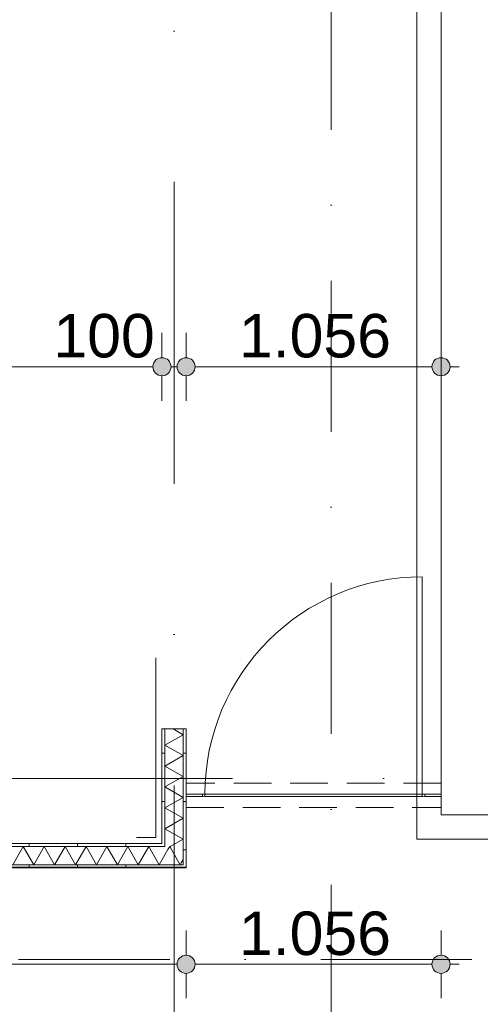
# Model space of a CAD drawing. Header units: millimetres. Extents: x -54205 to 352602, y -8439 to 61516.
# Tile 58 of 189: x 10161 to 12068, y 11960 to 16038. Entities that reach past the tile are written whole.
import ezdxf
from ezdxf.enums import TextEntityAlignment as Align

# ---------------------------------------------------------------- set-up
doc = ezdxf.new("R2010")
doc.units = ezdxf.units.MM
doc.header["$MEASUREMENT"] = 0
for name, pattern in [('streep-punt', [2500, 1250, -625, 0, -625]), ('streep-punt fijn', [1251.000023, 626.000023, -312.5, 0, -312.5]), ('streeplijn fijn', [234.119993, 155.999994, -78.119999])]:
    doc.linetypes.add(name, pattern=pattern)
for name, color, linetype in [('21_1 C Buitenwanden', 7, 'Continuous'), ('Maatvoering 1_ 100', 7, 'Continuous'), ('Maatvoering 1_ 100 2D arcering', 7, 'Continuous'), ('Markers - doorsneden', 7, 'Continuous'), ('New_22 NC Binnenwanden', 7, 'Continuous'), ('New_22 NC Binnenwanden Deuren', 7, 'Continuous'), ('New_22 NC Binnenwanden Doorsnede-arcering', 7, 'Continuous'), ('New_22 NC Binnenwanden Laagscheidingslijnen', 7, 'Continuous'), ('New_65 WBDBO', 7, 'Continuous'), ('New_Maatvoering 1_ 100', 7, 'Continuous'), ('New_Maatvoering 1_ 100 2D arcering', 7, 'Continuous'), ('New_Ruimtefuncties Zone omranding', 7, 'Continuous'), ('Stramien', 7, 'Continuous')]:
    doc.layers.add(name, color=color, linetype=linetype)
doc.styles.add('GENERATED_STYLE_1', font='arial.ttf')
doc.styles.add('GENERATED_STYLE_2', font='arial.ttf')
doc.linetypes.add('BRA - WBDBO  60', pattern='A,0,[3,DO.112 2e Verdieping1.Shx,S=27.777778,R=0,X=0,Y=-1.22125e-15],-3500,0', length=3500)
doc.dimstyles.new('GENERATED_STYLE__10', dxfattribs={"dimtxt": 0.18, "dimasz": 182.4, "dimexe": 0.18, "dimexo": 0.0625, "dimgap": 0, "dimtad": 0, "dimtih": 1, "dimtoh": 1, "dimdec": 4, "dimzin": 0, "dimdsep": 46, "dimcen": 0.09, "dimadec": 0, "dimazin": 0, "dimtfac": 1, "dimtdec": 4, "dimtmove": 0, "dimatfit": 3, "dimldrblk": 'ARROWHEAD_11', "dimfxl": 1, "dimtolj": 1, "dimtzin": 0, "dimarcsym": 0})
doc.dimstyles.new('GENERATED_STYLE__3', dxfattribs={"dimtxt": 179.999995, "dimasz": 142.5, "dimexe": 0.18, "dimexo": 0.0625, "dimgap": 0, "dimtad": 1, "dimtih": 1, "dimtoh": 1, "dimdec": 0, "dimzin": 0, "dimdsep": 46, "dimtxsty": 'GENERATED_STYLE_1', "dimblk": 'ARROWHEAD_11', "dimblk1": 'ARROWHEAD_11', "dimblk2": 'ARROWHEAD_11', "dimcen": 0.09, "dimse1": 1, "dimse2": 1, "dimclrd": 1, "dimclre": 1, "dimclrt": 2, "dimadec": 1, "dimazin": 0, "dimtfac": 1, "dimtdec": 4, "dimtmove": 0, "dimatfit": 3, "dimfxl": 1, "dimtolj": 1, "dimtzin": 0, "dimarcsym": 0})
doc.dimstyles.new('GENERATED_STYLE__4', dxfattribs={"dimtxt": 250, "dimasz": 142.5, "dimexe": 0.18, "dimexo": 0.0625, "dimgap": 0, "dimtad": 1, "dimdec": 0, "dimzin": 0, "dimdsep": 46, "dimtxsty": 'GENERATED_STYLE_2', "dimblk": 'ARROWHEAD_11', "dimblk1": 'ARROWHEAD_11', "dimblk2": 'ARROWHEAD_11', "dimcen": 0.09, "dimse1": 1, "dimse2": 1, "dimclrd": 1, "dimclre": 1, "dimclrt": 2, "dimadec": 1, "dimazin": 0, "dimtfac": 1, "dimtdec": 4, "dimtmove": 0, "dimatfit": 3, "dimfxl": 1, "dimtolj": 1, "dimtzin": 0, "dimarcsym": 0})
doc.dimstyles.new('GENERATED_STYLE__7', dxfattribs={"dimtxt": 179.999995, "dimasz": 142.5, "dimexe": 0.18, "dimexo": 0.0625, "dimgap": 0, "dimtad": 1, "dimdec": 0, "dimzin": 0, "dimdsep": 46, "dimtxsty": 'GENERATED_STYLE_1', "dimblk": 'ARROWHEAD_11', "dimblk1": 'ARROWHEAD_11', "dimblk2": 'ARROWHEAD_11', "dimcen": 0.09, "dimse1": 1, "dimse2": 1, "dimclrd": 1, "dimclre": 1, "dimclrt": 2, "dimadec": 1, "dimazin": 0, "dimtfac": 1, "dimtdec": 4, "dimtmove": 0, "dimatfit": 3, "dimfxl": 1, "dimtolj": 1, "dimtzin": 0, "dimarcsym": 0})
doc.dimstyles.new('GENERATED_STYLE__9', dxfattribs={"dimtxt": 179.999995, "dimasz": 142.5, "dimexe": 0.18, "dimexo": 0.0625, "dimgap": 0, "dimtad": 1, "dimdec": 0, "dimzin": 0, "dimdsep": 46, "dimtxsty": 'GENERATED_STYLE_1', "dimblk": 'ARROWHEAD_11', "dimblk1": 'ARROWHEAD_11', "dimblk2": 'ARROWHEAD_11', "dimcen": 0.09, "dimse1": 1, "dimse2": 1, "dimclrd": 1, "dimclre": 1, "dimclrt": 2, "dimadec": 1, "dimazin": 0, "dimtfac": 1, "dimtdec": 4, "dimtmove": 2, "dimatfit": 3, "dimfxl": 1, "dimtolj": 1, "dimtzin": 0, "dimarcsym": 0})
pattern_1 = [(90, (0, 0), (-200, 0), [])]
pattern_2 = [(180, (0, 0), (0, 200), [])]

# ---------------------------------------------------------------- blocks, each defined once
blk = doc.blocks.new('Wall_12_1', base_point=(12155.5, 15995.9))
at = {"layer": '21_1 C Buitenwanden', "color": 1, "linetype": 'Continuous', "lineweight": 0, "flags": 128}
for points in [[(11905.5, 16195.9), (12155.5, 16195.9)], [(11905.5, 16195.9), (11905.5, 12744.6)], [(12155.5, 12994.6), (12155.5, 15995.9)], [(11905.5, 12744.6), (12155.5, 12744.6)]]:
    blk.add_lwpolyline(points, dxfattribs=at)
blk = doc.blocks.new('D1 27_7')
at = {"layer": 'New_22 NC Binnenwanden Deuren', "color": 1, "linetype": 'Continuous', "lineweight": 0}
for p, q in [((450, 0), (450, 900)), ((-460, 0), (-460, -10)), ((-450, 0), (450, 0)), ((-450, -10), (-450, 0)), ((450, 0), (450, -10)), ((460, 0), (460, -10)), ((450, -10), (-450, -10))]:
    blk.add_line(p, q, dxfattribs=at)
blk.add_arc((450, 0), 900, 90, 180, dxfattribs=at)
blk = doc.blocks.new('Wall_122_1', base_point=(10850, 12825.9))
at = {"layer": 'New_22 NC Binnenwanden', "color": 1, "linetype": 'Continuous', "lineweight": 0}
for p, q in [((10917.8, 12830.9), (10917.8, 12820.9)), ((11837.8, 12830.9), (11837.8, 12820.9))]:
    blk.add_line(p, q, dxfattribs=at)
at = {"layer": 'New_22 NC Binnenwanden', "color": 1, "linetype": 'Continuous', "lineweight": 0, "flags": 128}
for points in [[(10917.8, 12830.9), (10850, 12830.9)], [(10850, 12830.9), (10850, 12820.9)], [(10850, 12820.9), (10917.8, 12820.9)], [(11905.5, 12830.9), (11837.8, 12830.9)], [(11837.8, 12820.9), (11905.5, 12820.9)], [(11905.5, 12820.9), (11905.5, 12830.9)]]:
    blk.add_lwpolyline(points, dxfattribs=at)
at = {"layer": 'New_22 NC Binnenwanden Deuren', "color": 1, "linetype": 'Continuous', "lineweight": 0, "zscale": 1000}
blk.add_blockref('D1 27_7', (11377.8, 12830.9), dxfattribs=at)
blk = doc.blocks.new('*X504')
at = {"layer": 'New_22 NC Binnenwanden Doorsnede-arcering', "color": 7, "linetype": 'Continuous', "lineweight": 0}
for p, q in [((10774.9, 12601), (10782, 12613.4)), ((10808.7, 12567.2), (10782, 12613.4)), ((10829.8, 12546.1), (10837.5, 12559.5))]:
    blk.add_line(p, q, dxfattribs=at)
blk = doc.blocks.new('*X507')
at = {"layer": 'New_22 NC Binnenwanden Doorsnede-arcering', "color": 7, "linetype": 'Continuous', "lineweight": 0}
for p, q in [((10132.5, 12538.4), (10175.8, 12613.4)), ((10219.1, 12538.4), (10175.8, 12613.4)), ((10219.1, 12538.4), (10262.4, 12613.4)), ((10305.7, 12538.4), (10262.4, 12613.4)), ((10305.7, 12538.4), (10349, 12613.4)), ((10392.3, 12538.4), (10349, 12613.4)), ((10392.3, 12538.4), (10435.6, 12613.4)), ((10478.9, 12538.4), (10435.6, 12613.4)), ((10478.9, 12538.4), (10522.2, 12613.4)), ((10565.5, 12538.4), (10522.2, 12613.4)), ((10565.5, 12538.4), (10608.8, 12613.4)), ((10652.1, 12538.4), (10608.8, 12613.4)), ((10652.1, 12538.4), (10695.4, 12613.4)), ((10738.7, 12538.4), (10695.4, 12613.4)), ((10738.7, 12538.4), (10762.5, 12579.6))]:
    blk.add_line(p, q, dxfattribs=at)
blk = doc.blocks.new('*X508')
at = {"layer": 'New_22 NC Binnenwanden Doorsnede-arcering', "color": 7, "linetype": 'Continuous', "lineweight": 0}
for p, q in [((10762.5, 12579.6), (10774.9, 12601)), ((10825.3, 12538.4), (10808.7, 12567.2)), ((10825.3, 12538.4), (10829.8, 12546.1))]:
    blk.add_line(p, q, dxfattribs=at)
blk = doc.blocks.new('Wall_184_1', base_point=(10750, 12625.9))
at = {"layer": 'New_22 NC Binnenwanden Doorsnede-arcering', "linetype": 'Continuous', "lineweight": 0, "true_color": 0x000000}
h = blk.add_hatch(dxfattribs=at)
h.set_pattern_fill('930_Lijnen_vert_200_0001', color=18, style=0, pattern_type=2)
h.set_pattern_definition(pattern_1)
h.paths.add_polyline_path([(10750, 12625.9), (5874.5, 12625.9), (5874.5, 12613.4), (10750, 12613.4)])
h = blk.add_hatch(dxfattribs=at)
h.set_pattern_fill('930_Lijnen_vert_200_0001', color=18, style=0, pattern_type=2)
h.set_pattern_definition(pattern_1)
h.paths.add_polyline_path([(10750, 12625.9), (10762.5, 12613.4), (10762.5, 12625.9)])
h = blk.add_hatch(dxfattribs=at)
h.set_pattern_fill('930_Lijnen_vert_200_0001', color=18, style=0, pattern_type=2)
h.set_pattern_definition(pattern_1)
h.paths.add_polyline_path([(10750, 12613.4), (10762.5, 12613.4), (10750, 12625.9)])
h = blk.add_hatch(dxfattribs=at)
h.set_pattern_fill('930_Lijnen_vert_200_0001', color=18, style=0, pattern_type=2)
h.set_pattern_definition(pattern_1)
h.paths.add_polyline_path([(10837.5, 12538.4), (5787, 12538.4), (5787, 12525.9), (10837.5, 12525.9)])
h = blk.add_hatch(dxfattribs=at)
h.set_pattern_fill('930_Lijnen_vert_200_0001', color=18, style=0, pattern_type=2)
h.set_pattern_definition(pattern_1)
h.paths.add_polyline_path([(10837.5, 12538.4), (10850, 12525.9), (10850, 12538.4)])
h = blk.add_hatch(dxfattribs=at)
h.set_pattern_fill('930_Lijnen_vert_200_0001', color=18, style=0, pattern_type=2)
h.set_pattern_definition(pattern_1)
h.paths.add_polyline_path([(10837.5, 12538.4), (10837.5, 12525.9), (10850, 12525.9)])
at = {"layer": 'New_22 NC Binnenwanden', "color": 1, "linetype": 'Continuous', "lineweight": 0, "flags": 128}
for points in [[(10750, 12625.9), (8200, 12625.9)], [(5774.5, 12525.9), (10850, 12525.9)], [(10850, 12525.9), (10850, 12538.4)]]:
    blk.add_lwpolyline(points, dxfattribs=at)
at = {"layer": 'New_22 NC Binnenwanden Laagscheidingslijnen', "color": 1, "linetype": 'Continuous', "lineweight": 0}
for p, q in [((10762.5, 12613.4), (5862, 12613.4)), ((10762.5, 12613.4), (10762.5, 12625.9)), ((10837.5, 12538.4), (10837.5, 12613.4)), ((5862, 12538.4), (10762.5, 12538.4)), ((10762.5, 12538.4), (10837.5, 12538.4))]:
    blk.add_line(p, q, dxfattribs=at)
at = {"layer": 'New_22 NC Binnenwanden', "color": 1, "lineweight": 0}
for name in ['*X507', '*X508', '*X504']:
    blk.add_blockref(name, (0, 0), dxfattribs=at)
blk = doc.blocks.new('*X515')
at = {"layer": 'New_22 NC Binnenwanden Doorsnede-arcering', "color": 7, "linetype": 'Continuous', "lineweight": 0}
for p, q in [((10837.5, 13077), (10796.2, 13100.9)), ((10837.5, 13077), (10762.5, 13033.7)), ((10837.5, 12990.4), (10762.5, 13033.7)), ((10837.5, 12990.4), (10762.5, 12947.1)), ((10837.5, 12903.8), (10762.5, 12947.1)), ((10837.5, 12903.8), (10762.5, 12860.5)), ((10837.5, 12817.2), (10762.5, 12860.5)), ((10837.5, 12817.2), (10762.5, 12773.9)), ((10837.5, 12730.6), (10762.5, 12773.9)), ((10837.5, 12730.6), (10762.5, 12687.3)), ((10837.5, 12644), (10762.5, 12687.3)), ((10837.5, 12644), (10784.5, 12613.4))]:
    blk.add_line(p, q, dxfattribs=at)
blk = doc.blocks.new('Wall_187_1', base_point=(10750, 13100.9))
at = {"layer": 'New_22 NC Binnenwanden Doorsnede-arcering', "linetype": 'Continuous', "lineweight": 0, "true_color": 0x000000}
h = blk.add_hatch(dxfattribs=at)
h.set_pattern_fill('930_Lijnen_vert_200_0001', color=18, style=0, pattern_type=2)
h.set_pattern_definition(pattern_2)
h.paths.add_polyline_path([(10762.5, 12625.9), (10762.5, 13100.9), (10750, 13100.9), (10750, 12625.9)])
h = blk.add_hatch(dxfattribs=at)
h.set_pattern_fill('930_Lijnen_vert_200_0001', color=18, style=0, pattern_type=2)
h.set_pattern_definition(pattern_2)
h.paths.add_polyline_path([(10850, 12538.4), (10850, 13100.9), (10837.5, 13100.9), (10837.5, 12538.4)])
at = {"layer": 'New_22 NC Binnenwanden', "color": 1, "linetype": 'Continuous', "lineweight": 0, "flags": 128}
for points in [[(10750, 13100.9), (10750, 12625.9)], [(10762.5, 13100.9), (10750, 13100.9)], [(10837.5, 13100.9), (10762.5, 13100.9)], [(10850, 13100.9), (10837.5, 13100.9)], [(10850, 12538.4), (10850, 13100.9)]]:
    blk.add_lwpolyline(points, dxfattribs=at)
at = {"layer": 'New_22 NC Binnenwanden Laagscheidingslijnen', "color": 1, "linetype": 'Continuous', "lineweight": 0}
for p, q in [((10762.5, 13100.9), (10762.5, 12625.9)), ((10837.5, 12613.4), (10837.5, 13100.9)), ((10762.5, 12613.4), (10762.5, 12625.9)), ((10837.5, 12538.4), (10837.5, 12613.4))]:
    blk.add_line(p, q, dxfattribs=at)
at = {"layer": 'New_22 NC Binnenwanden', "color": 1, "lineweight": 0}
blk.add_blockref('*X515', (0, 0), dxfattribs=at)
blk = doc.blocks.new('Wall_212_1', base_point=(10850, 12825.9))
at = {"layer": 'New_22 NC Binnenwanden', "color": 9, "linetype": 'streeplijn fijn', "lineweight": 0, "flags": 128}
for points in [[(11905.5, 12875.9), (10850, 12875.9)], [(10850, 12875.9), (10850, 12863.4)], [(10850, 12863.4), (10850, 12788.4)], [(11905.5, 12875.9), (11905.5, 12863.4)], [(11905.5, 12863.4), (11905.5, 12788.4)], [(10850, 12788.4), (10850, 12775.9)], [(10850, 12775.9), (11905.5, 12775.9)], [(11905.5, 12788.4), (11905.5, 12775.9)]]:
    blk.add_lwpolyline(points, dxfattribs=at)
blk = doc.blocks.new('Standard grid marker')
at = {"layer": 'Stramien', "color": 1, "linetype": 'streep-punt', "lineweight": 0}
blk.add_line((1000, 0), (61400.2, 0), dxfattribs=at)
at = {"layer": 'Stramien', "color": 2, "lineweight": 0, "style": 'GENERATED_STYLE_1'}
for tag, p in [('AC_MarkerText_1_0', (-245, -80)), ('AC_MarkerText_1_1', (63155.2, -80))]:
    blk.add_attdef(tag, text='', height=350, rotation=270, dxfattribs=at).set_placement(p, align=Align.TOP_CENTER)
blk = doc.blocks.new('Standard grid marker_2')
at = {"layer": 'Stramien', "color": 1, "linetype": 'streep-punt', "lineweight": 0}
blk.add_line((1000, 0), (37608.9, 0), dxfattribs=at)
at = {"layer": 'Stramien', "color": 2, "lineweight": 0, "style": 'GENERATED_STYLE_1'}
blk.add_attdef('AC_MarkerText_1', text='', height=350, dxfattribs=at).set_placement((-500, 175), align=Align.TOP_CENTER)
blk = doc.blocks.new('*D1018')
at = {"layer": 'Maatvoering 1_ 100 2D arcering', "linetype": 'Continuous', "lineweight": 0}
for points in [[(64027.5, 27835.9), (64030.4, 27821.6), (64038.5, 27809.4), (64050.6, 27801.3), (64065, 27798.4), (64079.4, 27801.3), (64091.5, 27809.4), (64099.6, 27821.6), (64102.5, 27835.9), (64099.6, 27850.3), (64091.5, 27862.4), (64079.4, 27870.6), (64065, 27873.4), (64050.6, 27870.6), (64038.5, 27862.4), (64030.4, 27850.3)], [(64027.5, 3115.7), (64030.4, 3101.3), (64038.5, 3089.1), (64050.6, 3081), (64065, 3078.2), (64079.4, 3081), (64091.5, 3089.1), (64099.6, 3101.3), (64102.5, 3115.7), (64099.6, 3130), (64091.5, 3142.2), (64079.4, 3150.3), (64065, 3153.2), (64050.6, 3150.3), (64038.5, 3142.2), (64030.4, 3130)]]:
    blk.add_hatch(color=1, dxfattribs=at).paths.add_polyline_path(points)
at = {"layer": 'Maatvoering 1_ 100', "color": 1, "linetype": 'Continuous', "lineweight": 0}
for p, q in [((64065, 27873.4), (64065, 27910.9)), ((64027.5, 27835.9), (63924.4, 27835.9)), ((64205.6, 27835.9), (64102.5, 27835.9)), ((64065, 3153.2), (64065, 27798.4)), ((64027.5, 3115.7), (63924.4, 3115.7)), ((64205.6, 3115.7), (64102.5, 3115.7)), ((64065, 3040.7), (64065, 3078.2))]:
    blk.add_line(p, q, dxfattribs=at)
for centre in [(64065, 27835.9), (64065, 3115.7)]:
    blk.add_circle(centre, 37.5, dxfattribs=at)
at = {"layer": 'Maatvoering 1_ 100', "color": 2, "lineweight": 0, "insert": (64015, 14951.5), "char_height": 250, "attachment_point": 7, "rotation": 90, "style": 'GENERATED_STYLE_2'}
blk.add_mtext('\\A1;{\\pql;\\fArial|b1|i0|c0|p0;\\W1.000000;24.720}', dxfattribs=at)
blk = doc.blocks.new('ARROWHEAD_11')
at = {"color": 0, "linetype": 'Continuous', "lineweight": 0}
blk.add_line((0, 0), (-1, 0), dxfattribs=at)
at = {"color": 0, "linetype": 'Continuous', "lineweight": 0, "const_width": 0.25, "flags": 128}
blk.add_lwpolyline([(-0.125, 0, 1), (0.125, 0, 1)], format="xyb", close=True, dxfattribs=at)
blk = doc.blocks.new('*D1104')
at = {"layer": 'New_Maatvoering 1_ 100 2D arcering', "linetype": 'Continuous', "lineweight": 0}
for points in [[(5737, 12125.9), (5739.9, 12111.5), (5748, 12099.3), (5760.1, 12091.2), (5774.5, 12088.4), (5788.9, 12091.2), (5801, 12099.3), (5809.1, 12111.5), (5812, 12125.9), (5809.1, 12140.2), (5801, 12152.4), (5788.9, 12160.5), (5774.5, 12163.4), (5760.1, 12160.5), (5748, 12152.4), (5739.9, 12140.2)], [(10812.5, 12125.9), (10815.4, 12111.5), (10823.5, 12099.3), (10835.6, 12091.2), (10850, 12088.4), (10864.4, 12091.2), (10876.5, 12099.3), (10884.6, 12111.5), (10887.5, 12125.9), (10884.6, 12140.2), (10876.5, 12152.4), (10864.4, 12160.5), (10850, 12163.4), (10835.6, 12160.5), (10823.5, 12152.4), (10815.4, 12140.2)]]:
    blk.add_hatch(color=1, dxfattribs=at).paths.add_polyline_path(points)
at = {"layer": 'New_Maatvoering 1_ 100', "color": 1, "linetype": 'Continuous', "lineweight": 0}
for p, q in [((5774.5, 12163.4), (5774.5, 12266.5)), ((5812, 12125.9), (10812.5, 12125.9)), ((5774.5, 11985.2), (5774.5, 12088.4))]:
    blk.add_line(p, q, dxfattribs=at)
blk.add_circle((5774.5, 12125.9), 37.5, dxfattribs=at)
at = {"layer": 'New_Maatvoering 1_ 100', "color": 2, "lineweight": 0, "insert": (8003.4, 12161.9), "char_height": 180, "attachment_point": 7, "style": 'GENERATED_STYLE_1'}
blk.add_mtext('\\A1;{\\pql;\\fArial|b0|i0|c0|p0;\\W1.000000;5.076}', dxfattribs=at)
blk = doc.blocks.new('*D1105')
at = {"layer": 'New_Maatvoering 1_ 100 2D arcering', "linetype": 'Continuous', "lineweight": 0}
for points in [[(10812.5, 12125.9), (10815.4, 12111.5), (10823.5, 12099.3), (10835.6, 12091.2), (10850, 12088.4), (10864.4, 12091.2), (10876.5, 12099.3), (10884.6, 12111.5), (10887.5, 12125.9), (10884.6, 12140.2), (10876.5, 12152.4), (10864.4, 12160.5), (10850, 12163.4), (10835.6, 12160.5), (10823.5, 12152.4), (10815.4, 12140.2)], [(11868, 12125.9), (11870.9, 12111.5), (11879, 12099.3), (11891.1, 12091.2), (11905.5, 12088.4), (11919.9, 12091.2), (11932, 12099.3), (11940.1, 12111.5), (11943, 12125.9), (11940.1, 12140.2), (11932, 12152.4), (11919.9, 12160.5), (11905.5, 12163.4), (11891.1, 12160.5), (11879, 12152.4), (11870.9, 12140.2)]]:
    blk.add_hatch(color=1, dxfattribs=at).paths.add_polyline_path(points)
at = {"layer": 'New_Maatvoering 1_ 100', "color": 1, "linetype": 'Continuous', "lineweight": 0}
for p, q in [((10850, 12163.4), (10850, 12266.5)), ((11905.5, 12163.4), (11905.5, 12266.5)), ((10887.5, 12125.9), (11868, 12125.9)), ((11943, 12125.9), (11980.5, 12125.9)), ((10850, 11985.2), (10850, 12088.4)), ((11905.5, 11985.2), (11905.5, 12088.4))]:
    blk.add_line(p, q, dxfattribs=at)
for centre in [(10850, 12125.9), (11905.5, 12125.9)]:
    blk.add_circle(centre, 37.5, dxfattribs=at)
at = {"layer": 'New_Maatvoering 1_ 100', "color": 2, "lineweight": 0, "insert": (11068.9, 12161.9), "char_height": 180, "attachment_point": 7, "style": 'GENERATED_STYLE_1'}
blk.add_mtext('\\A1;{\\pql;\\fArial|b0|i0|c0|p0;\\W1.000000;1.056}', dxfattribs=at)
blk = doc.blocks.new('*D1113')
at = {"layer": 'New_Maatvoering 1_ 100 2D arcering', "linetype": 'Continuous', "lineweight": 0}
for points in [[(8162.5, 14600.9), (8165.4, 14586.5), (8173.5, 14574.3), (8185.6, 14566.2), (8200, 14563.4), (8214.4, 14566.2), (8226.5, 14574.3), (8234.6, 14586.5), (8237.5, 14600.9), (8234.6, 14615.2), (8226.5, 14627.4), (8214.4, 14635.5), (8200, 14638.4), (8185.6, 14635.5), (8173.5, 14627.4), (8165.4, 14615.2)], [(10712.5, 14600.9), (10715.4, 14586.5), (10723.5, 14574.3), (10735.6, 14566.2), (10750, 14563.4), (10764.4, 14566.2), (10776.5, 14574.3), (10784.6, 14586.5), (10787.5, 14600.9), (10784.6, 14615.2), (10776.5, 14627.4), (10764.4, 14635.5), (10750, 14638.4), (10735.6, 14635.5), (10723.5, 14627.4), (10715.4, 14615.2)]]:
    blk.add_hatch(color=1, dxfattribs=at).paths.add_polyline_path(points)
at = {"layer": 'New_Maatvoering 1_ 100', "color": 1, "linetype": 'Continuous', "lineweight": 0}
for p, q in [((8200, 14638.4), (8200, 14741.5)), ((10750, 14638.4), (10750, 14741.5)), ((8237.5, 14600.9), (10712.5, 14600.9)), ((8200, 14460.2), (8200, 14563.4)), ((10750, 14460.2), (10750, 14563.4))]:
    blk.add_line(p, q, dxfattribs=at)
for centre in [(8200, 14600.9), (10750, 14600.9)]:
    blk.add_circle(centre, 37.5, dxfattribs=at)
at = {"layer": 'New_Maatvoering 1_ 100', "color": 2, "lineweight": 0, "char_height": 180, "attachment_point": 7, "style": 'GENERATED_STYLE_1'}
for s, insert in [('\\A1;{\\pql;\\fArial|b0|i0|c0|p0;\\W1.000000;2.550}', (9166.1, 14636.9)), ('\\A1;{\\pql;\\fArial|b0|i0|c0|p0;\\W1.000000;100}', (10300.6, 14636.9))]:
    blk.add_mtext(s, dxfattribs=dict(at, insert=insert))
blk = doc.blocks.new('*D1114')
at = {"layer": 'New_Maatvoering 1_ 100 2D arcering', "linetype": 'Continuous', "lineweight": 0}
for points in [[(10712.5, 14600.9), (10715.4, 14586.5), (10723.5, 14574.3), (10735.6, 14566.2), (10750, 14563.4), (10764.4, 14566.2), (10776.5, 14574.3), (10784.6, 14586.5), (10787.5, 14600.9), (10784.6, 14615.2), (10776.5, 14627.4), (10764.4, 14635.5), (10750, 14638.4), (10735.6, 14635.5), (10723.5, 14627.4), (10715.4, 14615.2)], [(10812.5, 14600.9), (10815.4, 14586.5), (10823.5, 14574.3), (10835.6, 14566.2), (10850, 14563.4), (10864.4, 14566.2), (10876.5, 14574.3), (10884.6, 14586.5), (10887.5, 14600.9), (10884.6, 14615.2), (10876.5, 14627.4), (10864.4, 14635.5), (10850, 14638.4), (10835.6, 14635.5), (10823.5, 14627.4), (10815.4, 14615.2)]]:
    blk.add_hatch(color=1, dxfattribs=at).paths.add_polyline_path(points)
at = {"layer": 'New_Maatvoering 1_ 100', "color": 1, "linetype": 'Continuous', "lineweight": 0}
for p, q in [((10750, 14638.4), (10750, 14741.5)), ((10787.5, 14600.9), (10812.5, 14600.9)), ((10750, 14460.2), (10750, 14563.4))]:
    blk.add_line(p, q, dxfattribs=at)
blk.add_circle((10750, 14600.9), 37.5, dxfattribs=at)
blk = doc.blocks.new('*D1115')
at = {"layer": 'New_Maatvoering 1_ 100 2D arcering', "linetype": 'Continuous', "lineweight": 0}
for points in [[(10812.5, 14600.9), (10815.4, 14586.5), (10823.5, 14574.3), (10835.6, 14566.2), (10850, 14563.4), (10864.4, 14566.2), (10876.5, 14574.3), (10884.6, 14586.5), (10887.5, 14600.9), (10884.6, 14615.2), (10876.5, 14627.4), (10864.4, 14635.5), (10850, 14638.4), (10835.6, 14635.5), (10823.5, 14627.4), (10815.4, 14615.2)], [(11868, 14600.9), (11870.9, 14586.5), (11879, 14574.3), (11891.1, 14566.2), (11905.5, 14563.4), (11919.9, 14566.2), (11932, 14574.3), (11940.1, 14586.5), (11943, 14600.9), (11940.1, 14615.2), (11932, 14627.4), (11919.9, 14635.5), (11905.5, 14638.4), (11891.1, 14635.5), (11879, 14627.4), (11870.9, 14615.2)]]:
    blk.add_hatch(color=1, dxfattribs=at).paths.add_polyline_path(points)
at = {"layer": 'New_Maatvoering 1_ 100', "color": 1, "linetype": 'Continuous', "lineweight": 0}
for p, q in [((10850, 14638.4), (10850, 14741.5)), ((11905.5, 14638.4), (11905.5, 14741.5)), ((10887.5, 14600.9), (11868, 14600.9)), ((11943, 14600.9), (11980.5, 14600.9)), ((10850, 14460.2), (10850, 14563.4)), ((11905.5, 14460.2), (11905.5, 14563.4))]:
    blk.add_line(p, q, dxfattribs=at)
for centre in [(10850, 14600.9), (11905.5, 14600.9)]:
    blk.add_circle(centre, 37.5, dxfattribs=at)
at = {"layer": 'New_Maatvoering 1_ 100', "color": 2, "lineweight": 0, "insert": (11068.9, 14636.9), "char_height": 180, "attachment_point": 7, "style": 'GENERATED_STYLE_1'}
blk.add_mtext('\\A1;{\\pql;\\fArial|b0|i0|c0|p0;\\W1.000000;1.056}', dxfattribs=at)
blk = doc.blocks.new('Cutting Plane_1_1', base_point=(-53800, 12145.9))
at = {"layer": 'Markers - doorsneden', "color": 9, "linetype": 'streep-punt fijn', "lineweight": 0}
blk.add_line((-53650, 12145.9), (60665, 12145.9), dxfattribs=at)
blk = doc.blocks.new('Cutting Plane_3_1', base_point=(25987.7, 1115.7))
at = {"layer": 'Markers - doorsneden', "color": 9, "linetype": 'streep-punt fijn', "lineweight": 0}
blk.add_line((11450, 6824.6), (11450, 21500.6), dxfattribs=at)
blk = doc.blocks.new('*D1343')
at = {"layer": 'New_Maatvoering 1_ 100 2D arcering', "linetype": 'Continuous', "lineweight": 0}
for points in [[(9968, 12525.9), (9970.9, 12511.5), (9979, 12499.3), (9991.1, 12491.2), (10005.5, 12488.4), (10019.9, 12491.2), (10032, 12499.3), (10040.1, 12511.5), (10043, 12525.9), (10040.1, 12540.2), (10032, 12552.4), (10019.9, 12560.5), (10005.5, 12563.4), (9991.1, 12560.5), (9979, 12552.4), (9970.9, 12540.2)], [(9968, 10655.9), (9970.9, 10641.6), (9979, 10629.4), (9991.1, 10621.3), (10005.5, 10618.4), (10019.9, 10621.3), (10032, 10629.4), (10040.1, 10641.6), (10043, 10655.9), (10040.1, 10670.3), (10032, 10682.4), (10019.9, 10690.6), (10005.5, 10693.4), (9991.1, 10690.6), (9979, 10682.4), (9970.9, 10670.3)]]:
    blk.add_hatch(color=1, dxfattribs=at).paths.add_polyline_path(points)
at = {"layer": 'New_Maatvoering 1_ 100', "color": 1, "linetype": 'Continuous', "lineweight": 0}
for p, q in [((9968, 12525.9), (9864.9, 12525.9)), ((10146.1, 12525.9), (10043, 12525.9)), ((10005.5, 10693.4), (10005.5, 12488.4)), ((9968, 10655.9), (9864.9, 10655.9)), ((10146.1, 10655.9), (10043, 10655.9))]:
    blk.add_line(p, q, dxfattribs=at)
for centre in [(10005.5, 12525.9), (10005.5, 10655.9)]:
    blk.add_circle(centre, 37.5, dxfattribs=at)
at = {"layer": 'New_Maatvoering 1_ 100', "color": 2, "lineweight": 0, "insert": (9969.5, 11282), "char_height": 180, "attachment_point": 7, "rotation": 90, "style": 'GENERATED_STYLE_1'}
blk.add_mtext('\\A1;{\\pql;\\fArial|b0|i0|c0|p0;\\W1.000000;1.870}', dxfattribs=at)
blk = doc.blocks.new('*D1345')
at = {"layer": 'New_Maatvoering 1_ 100 2D arcering', "linetype": 'Continuous', "lineweight": 0}
for points in [[(9968, 19995.9), (9970.9, 19981.5), (9979, 19969.4), (9991.1, 19961.2), (10005.5, 19958.4), (10019.9, 19961.2), (10032, 19969.4), (10040.1, 19981.5), (10043, 19995.9), (10040.1, 20010.2), (10032, 20022.4), (10019.9, 20030.5), (10005.5, 20033.4), (9991.1, 20030.5), (9979, 20022.4), (9970.9, 20010.2)], [(9968, 12625.9), (9970.9, 12611.5), (9979, 12599.3), (9991.1, 12591.2), (10005.5, 12588.4), (10019.9, 12591.2), (10032, 12599.3), (10040.1, 12611.5), (10043, 12625.9), (10040.1, 12640.2), (10032, 12652.4), (10019.9, 12660.5), (10005.5, 12663.4), (9991.1, 12660.5), (9979, 12652.4), (9970.9, 12640.2)]]:
    blk.add_hatch(color=1, dxfattribs=at).paths.add_polyline_path(points)
at = {"layer": 'New_Maatvoering 1_ 100', "color": 1, "linetype": 'Continuous', "lineweight": 0}
for p, q in [((10005.5, 20033.4), (10005.5, 20070.9)), ((9968, 19995.9), (9864.9, 19995.9)), ((10146.1, 19995.9), (10043, 19995.9)), ((10005.5, 12663.4), (10005.5, 19958.4)), ((9968, 12625.9), (9864.9, 12625.9)), ((10146.1, 12625.9), (10043, 12625.9))]:
    blk.add_line(p, q, dxfattribs=at)
for centre in [(10005.5, 19995.9), (10005.5, 12625.9)]:
    blk.add_circle(centre, 37.5, dxfattribs=at)
at = {"layer": 'New_Maatvoering 1_ 100', "color": 2, "lineweight": 0, "char_height": 180, "attachment_point": 7, "rotation": 90, "style": 'GENERATED_STYLE_1'}
for s, insert in [('\\A1;{\\pql;\\fArial|b0|i0|c0|p0;\\W1.000000;7.370}', (9969.5, 16002)), ('\\A1;{\\pql;\\fArial|b0|i0|c0|p0;\\W1.000000;100}', (9969.5, 12663.4))]:
    blk.add_mtext(s, dxfattribs=dict(at, insert=insert))
blk = doc.blocks.new('*D1346')
at = {"layer": 'New_Maatvoering 1_ 100 2D arcering', "linetype": 'Continuous', "lineweight": 0}
for points in [[(9568, 13100.9), (9570.9, 13086.5), (9579, 13074.3), (9591.1, 13066.2), (9605.5, 13063.4), (9619.9, 13066.2), (9632, 13074.3), (9640.1, 13086.5), (9643, 13100.9), (9640.1, 13115.2), (9632, 13127.4), (9619.9, 13135.5), (9605.5, 13138.4), (9591.1, 13135.5), (9579, 13127.4), (9570.9, 13115.2)], [(9568, 12625.9), (9570.9, 12611.5), (9579, 12599.3), (9591.1, 12591.2), (9605.5, 12588.4), (9619.9, 12591.2), (9632, 12599.3), (9640.1, 12611.5), (9643, 12625.9), (9640.1, 12640.2), (9632, 12652.4), (9619.9, 12660.5), (9605.5, 12663.4), (9591.1, 12660.5), (9579, 12652.4), (9570.9, 12640.2)]]:
    blk.add_hatch(color=1, dxfattribs=at).paths.add_polyline_path(points)
at = {"layer": 'New_Maatvoering 1_ 100', "color": 1, "linetype": 'Continuous', "lineweight": 0}
for p, q in [((9568, 13100.9), (9464.9, 13100.9)), ((9746.1, 13100.9), (9643, 13100.9)), ((9605.5, 12663.4), (9605.5, 13063.4)), ((9568, 12625.9), (9464.9, 12625.9)), ((9746.1, 12625.9), (9643, 12625.9)), ((9605.5, 12550.9), (9605.5, 12588.4))]:
    blk.add_line(p, q, dxfattribs=at)
for centre in [(9605.5, 13100.9), (9605.5, 12625.9)]:
    blk.add_circle(centre, 37.5, dxfattribs=at)
at = {"layer": 'New_Maatvoering 1_ 100', "color": 2, "lineweight": 0, "insert": (9569.5, 12662.6), "char_height": 180, "attachment_point": 7, "rotation": 90, "style": 'GENERATED_STYLE_1'}
blk.add_mtext('\\A1;{\\pql;\\fArial|b0|i0|c0|p0;\\W1.000000;475}', dxfattribs=at)
blk = doc.blocks.new('*D1347')
at = {"layer": 'New_Maatvoering 1_ 100 2D arcering', "linetype": 'Continuous', "lineweight": 0}
for points in [[(9568, 19995.9), (9570.9, 19981.5), (9579, 19969.4), (9591.1, 19961.2), (9605.5, 19958.4), (9619.9, 19961.2), (9632, 19969.4), (9640.1, 19981.5), (9643, 19995.9), (9640.1, 20010.2), (9632, 20022.4), (9619.9, 20030.5), (9605.5, 20033.4), (9591.1, 20030.5), (9579, 20022.4), (9570.9, 20010.2)], [(9568, 13100.9), (9570.9, 13086.5), (9579, 13074.3), (9591.1, 13066.2), (9605.5, 13063.4), (9619.9, 13066.2), (9632, 13074.3), (9640.1, 13086.5), (9643, 13100.9), (9640.1, 13115.2), (9632, 13127.4), (9619.9, 13135.5), (9605.5, 13138.4), (9591.1, 13135.5), (9579, 13127.4), (9570.9, 13115.2)]]:
    blk.add_hatch(color=1, dxfattribs=at).paths.add_polyline_path(points)
at = {"layer": 'New_Maatvoering 1_ 100', "color": 1, "linetype": 'Continuous', "lineweight": 0}
for p, q in [((9605.5, 20033.4), (9605.5, 20070.9)), ((9568, 19995.9), (9464.9, 19995.9)), ((9746.1, 19995.9), (9643, 19995.9)), ((9605.5, 13138.4), (9605.5, 19958.4)), ((9568, 13100.9), (9464.9, 13100.9)), ((9746.1, 13100.9), (9643, 13100.9))]:
    blk.add_line(p, q, dxfattribs=at)
for centre in [(9605.5, 19995.9), (9605.5, 13100.9)]:
    blk.add_circle(centre, 37.5, dxfattribs=at)
at = {"layer": 'New_Maatvoering 1_ 100', "color": 2, "lineweight": 0, "insert": (9569.5, 16239.5), "char_height": 180, "attachment_point": 7, "rotation": 90, "style": 'GENERATED_STYLE_1'}
blk.add_mtext('\\A1;{\\pql;\\fArial|b0|i0|c0|p0;\\W1.000000;6.895}', dxfattribs=at)

msp = doc.modelspace()

# ---------------------------------------------------------------- linework, layer by layer
at = {"color": 214, "linetype": 'Continuous', "lineweight": 0, "true_color": 0x990099}
msp.add_lwpolyline([(10644.6, 12650.9), (10725, 12650.9), (10725, 13395.9)], dxfattribs=at)
at = {"layer": 'New_65 WBDBO', "color": 94, "linetype": 'BRA - WBDBO  60', "lineweight": 0}
msp.add_lwpolyline([(11805.5, 16295.9), (17555.5, 16295.9), (17555.5, 12644.6), (11805.5, 12644.6)], close=True, dxfattribs=at)
at = {"layer": 'New_Ruimtefuncties Zone omranding', "color": 41, "linetype": 'Continuous', "lineweight": 0, "true_color": 0xffdd55, "flags": 128}
msp.add_lwpolyline([(1530, 19995.8), (1530, 12875.9), (2430, 12875.9), (2430, 12830.9), (5774.5, 12830.9), (5774.5, 13100.9), (5874.5, 13100.9), (5874.5, 12625.9), (6930, 12625.9), (6930, 13100.9), (7470, 13100.9), (7470, 12625.9), (10750, 12625.9), (10750, 13100.9), (10850, 13100.9), (10850, 12830.9), (11905.5, 12830.9), (11905.5, 16195.9), (14262.5, 16195.9), (14262.5, 19995.8)], close=True, dxfattribs=at)
at = {"layer": 'New_Ruimtefuncties Zone omranding', "color": 240, "linetype": 'Continuous', "lineweight": 0, "true_color": 0xfd1e4a, "flags": 128}
msp.add_lwpolyline([(28950, 13120.9), (24003, 13120.9), (24003, 12744.6), (11905.5, 12744.6), (11905.5, 12819.7), (10849.7, 12820.9), (10850, 12530.2), (5774.7, 12525.9), (5774.4, 12823.7), (2429.9, 12820.9), (2430, 12776.7), (250, 12775.9), (250, 12718.4), (-250, 12718.4), (-250, 12775.9), (-770.1, 12775.9), (-770.1, 12718.4), (-770.1, 10673.4)], dxfattribs=at)

# ---------------------------------------------------------------- block references
at = {"layer": '21_1 C Buitenwanden', "color": 1, "lineweight": 0}
msp.add_blockref('Wall_12_1', (12155.5, 15995.9), dxfattribs=at)
at = {"layer": 'Markers - doorsneden', "color": 9, "lineweight": 0}
for name, p in [('Cutting Plane_3_1', (25987.7, 1115.7)), ('Cutting Plane_1_1', (-53800, 12145.9))]:
    msp.add_blockref(name, p, dxfattribs=at)
at = {"layer": 'New_22 NC Binnenwanden', "color": 1, "lineweight": 0}
for name, p in [('Wall_122_1', (10850, 12825.9)), ('Wall_187_1', (10750, 13100.9)), ('Wall_212_1', (10850, 12825.9)), ('Wall_184_1', (10750, 12625.9))]:
    msp.add_blockref(name, p, dxfattribs=at)
at = {"layer": 'Stramien', "color": 1, "linetype": 'Continuous', "lineweight": 0, "zscale": 1000, "rotation": 90}
msp.add_blockref('Standard grid marker', (10800, -1884.3), dxfattribs=at)
at = {"layer": 'Stramien', "color": 1, "linetype": 'Continuous', "lineweight": 0, "zscale": 1000}
msp.add_blockref('Standard grid marker_2', (-6208.9, 12895.9), dxfattribs=at)

# ---------------------------------------------------------------- dimensions: what is measured, and where the dimension line sits
at = {"layer": 'Maatvoering 1_ 100', "color": 1, "linetype": 'Continuous', "lineweight": 0}
dim = msp.add_linear_dim(base=(64065, 27835.9), p1=(-230, 3115.7), p2=(32070, 27835.9), angle=90, dimstyle='GENERATED_STYLE__4', dxfattribs=at)
dim.commit()
dim.dimension.update_dxf_attribs({"geometry": '*D1018', "text_midpoint": (63890, 15465.4), "dimtype": 160, "text_rotation": 90})
at = {"layer": 'New_Maatvoering 1_ 100', "color": 1, "linetype": 'Continuous', "lineweight": 0}
for base, p1, p2, dimstyle, picture, middle in [((10005.5, 19995.9), (8312.2, 12625.9), (10662.5, 19995.9), 'GENERATED_STYLE__7', '*D1345', (9879.5, 16303.5)), ((9605.5, 19995.9), (10750, 13100.9), (10662.5, 19995.9), 'GENERATED_STYLE__7', '*D1347', (9479.5, 16541)), ((9605.5, 13100.9), (8312.2, 12625.9), (10750, 13100.9), 'GENERATED_STYLE__9', '*D1346', (9479.5, 12868.1)), ((10005.5, 12525.9), (10800, 10655.9), (8312.2, 12525.9), 'GENERATED_STYLE__7', '*D1343', (9879.5, 11583.5))]:
    dim = msp.add_linear_dim(base=base, p1=p1, p2=p2, angle=90, dimstyle=dimstyle, dxfattribs=at)
    dim.commit()
    dim.dimension.update_dxf_attribs({"geometry": picture, "text_midpoint": middle, "dimtype": 160, "text_rotation": 90})
for base, p1, p2, picture, middle in [((10750, 14600.9), (8200, 12863.4), (10750, 12863.4), '*D1113', (9467.6, 14726.9)), ((11905.5005, 14600.8564), (10850, 12525.8564), (11905.5005, 12775.8564), '*D1115', (11370.3945, 14726.8564)), ((10850, 14600.9), (10750, 12863.4), (10850, 12525.9), '*D1114', (10506.1, 14726.9)), ((11905.5005, 12125.8564), (10850, 12525.8564), (11905.5005, 12775.8564), '*D1105', (11370.3945, 12251.8564)), ((10850, 12125.8564), (5774.4995, 12525.8564), (10850, 12525.8564), '*D1104', (8304.894, 12251.8564))]:
    dim = msp.add_linear_dim(base=base, p1=p1, p2=p2, dimstyle='GENERATED_STYLE__3', dxfattribs=at)
    dim.commit()
    dim.dimension.update_dxf_attribs({"geometry": picture, "text_midpoint": middle, "dimtype": 160})

# ---------------------------------------------------------------- leaders
at = {"layer": 'New_Maatvoering 1_ 100', "color": 9, "linetype": 'Continuous', "lineweight": 0, "annotation_type": 0, "has_hookline": 1, "hookline_direction": 1, "text_width": 1197.9}
msp.add_leader([(13670.5, 13868.3), (13027.5, 11964), (12727.3, 11998.3)], dimstyle='GENERATED_STYLE__10', dxfattribs=at)

doc.saveas('drawing.dxf')
